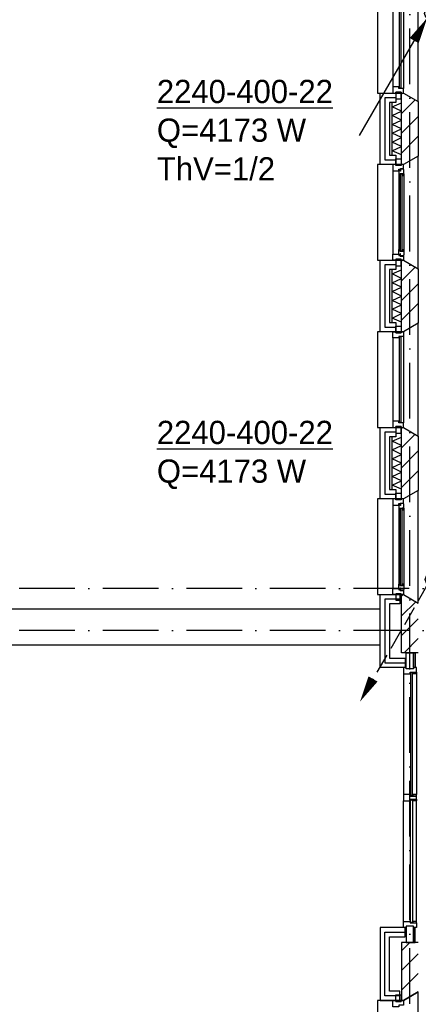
# Model space of a CAD drawing. Extents: x -1448 to 118900, y -195097 to 442500.
# Tile 19 of 103: x 11862 to 16155, y 400947 to 411548. Entities that reach past the tile are written whole.
import ezdxf

# ---------------------------------------------------------------- set-up
doc = ezdxf.new("R2010")
doc.units = 0
doc.header["$LTSCALE"] = 100
doc.linetypes.add('DASHDOT', pattern=[9, 6, -1.5, 0, -1.5])
doc.layers.get('0').update_dxf_attribs({"linetype": 'CONTINUOUS'})
for name, color, linetype in [('AL$2----_STEMPEL', 7, 'CONTINUOUS'), ('AL$7----_STRAMIEN', 1, 'DASHDOT'), ('AL21----_BUITENWAND', 4, 'CONTINUOUS'), ('AL21K---_ISOLATIE', 1, 'CONTINUOUS'), ('AL27----_DAKEN', 7, 'CONTINUOUS'), ('AL28----_KONSTRUKTIE', 3, 'CONTINUOUS'), ('AL31----_BUITENKOZ', 7, 'CONTINUOUS'), ('ALL-----_REFLIJNEN', 8, 'CONTINUOUS'), ('ALXA3---_VOLZWART', 14, 'CONTINUOUS'), ('ALXAB---_PREFABBETON', 1, 'CONTINUOUS'), ('ALXOU---_GLAS', 7, 'CONTINUOUS'), ('WI561---', 1, 'CONTINUOUS'), ('WL561---_AANVOER', 4, 'CONTINUOUS'), ('WL561---_RETOUR', 4, 'CONTINUOUS')]:
    doc.layers.add(name, color=color, linetype=linetype)
doc.styles.add('BURO-025', font='BUROFONT.shx', dxfattribs={"height": 250})

# ---------------------------------------------------------------- blocks, each defined once
blk = doc.blocks.new('LDV4107')
at = {"color": 0, "linetype": 'CONTINUOUS'}
blk.add_line((-0.25, -0.433), (-6.75, -11.691), dxfattribs=at)
blk.add_lwpolyline([(-0.25, -0.433, 0, 1, 0), (-1.5, -2.598, 1, 1, 0)], format="xyseb", dxfattribs=at)
blk.add_circle((0, 0), 0.5, dxfattribs=at)
blk = doc.blocks.new('LDV2108')
at = {"color": 0, "linetype": 'CONTINUOUS'}
for p, q in [((-0.25, -0.433), (-1.187, -2.057)), ((-1.562, -2.706), (-2.5, -4.33)), ((-2.875, -4.98), (-3.812, -6.603)), ((-4.187, -7.253), (-5.125, -8.877)), ((-5.5, -9.526), (-6.437, -11.15))]:
    blk.add_line(p, q, dxfattribs=at)
blk.add_lwpolyline([(-6.75, -11.691, 0, 1, 0), (-5.5, -9.526, 1, 1, 0)], format="xyseb", dxfattribs=at)
blk.add_circle((0, 0), 0.5, dxfattribs=at)
blk = doc.blocks.new('CVRINFO2')
at = {"color": 0, "linetype": 'CONTINUOUS', "style": 'BURO-025'}
for tag, p in [('CV_TEXT125', (0, 0)), ('CV_TEXT225', (0, -4.17)), ('CV_TEXT325', (0, -8.33)), ('CV_TEXT425', (0, -12.5))]:
    blk.add_attdef(tag, p, '', height=2.5, dxfattribs=at)

msp = doc.modelspace()

# ---------------------------------------------------------------- linework, layer by layer
at = {"layer": 'AL$2----_STEMPEL', "color": 8}
msp.add_lwpolyline([(16134.4, 403156.2), (16134.4, 403189.2), (16096.4, 403189.2), (16067.4, 403189.2), (16067.4, 403206.2), (16024.9, 403206.2), (15995.4, 403206.2), (15995.4, 403139.2), (16067.4, 403139.2), (16067.4, 403156.2)], close=True, dxfattribs=at)
at = {"layer": 'AL$7----_STRAMIEN', "color": 1}
msp.add_line((16065.4, 371249), (16065.4, 439905.7), dxfattribs=at)
for points in [[(88065.4, 405422.7), (3295.1, 405422.7)], [(88065.4, 404972.7), (2467.7, 404972.7)]]:
    msp.add_lwpolyline(points, dxfattribs=at)
at = {"layer": 'AL21----_BUITENWAND', "color": 8}
for p, q in [((15745.4, 409987.7), (15745.4, 410757.7)), ((15745.4, 410757.7), (15914.4, 410757.7)), ((15914.4, 410757.7), (15914.4, 410657.7)), ((15914.4, 410657.7), (15845.4, 410657.7)), ((15845.4, 410657.7), (15845.4, 410087.7)), ((15845.4, 410087.7), (15914.4, 410087.7)), ((15914.4, 410087.7), (15914.4, 409987.7)), ((15914.4, 409987.7), (15745.4, 409987.7)), ((15745.4, 408187.7), (15745.4, 408957.7)), ((15745.4, 408957.7), (15914.4, 408957.7)), ((15914.4, 408957.7), (15914.4, 408857.7)), ((15914.4, 408857.7), (15845.4, 408857.7)), ((15845.4, 408857.7), (15845.4, 408287.7)), ((15845.4, 408287.7), (15914.4, 408287.7)), ((15914.4, 408287.7), (15914.4, 408187.7)), ((15914.4, 408187.7), (15745.4, 408187.7)), ((15745.4, 406387.7), (15745.4, 407157.7)), ((15745.4, 407157.7), (15914.4, 407157.7)), ((15914.4, 407157.7), (15914.4, 407057.7)), ((15914.4, 407057.7), (15845.4, 407057.7)), ((15845.4, 407057.7), (15845.4, 406487.7)), ((15845.4, 406487.7), (15914.4, 406487.7)), ((15914.4, 406487.7), (15914.4, 406387.7)), ((15914.4, 406387.7), (15745.4, 406387.7)), ((15745.4, 404572.7), (15745.4, 405357.7)), ((15745.4, 405357.7), (15955.4, 405357.7)), ((15955.4, 405357.7), (15955.4, 405257.7)), ((15955.4, 405257.7), (15845.4, 405257.7)), ((15845.4, 405257.7), (15845.4, 404672.7)), ((15845.4, 404672.7), (16014.9, 404672.7)), ((16014.9, 404672.7), (16014.9, 404572.7)), ((16014.9, 404572.7), (15745.4, 404572.7)), ((16014.9, 401772.7), (15745.4, 401772.7)), ((15745.4, 401772.7), (15745.4, 400987.7)), ((15845.4, 401087.7), (15845.4, 401672.7)), ((15845.4, 401672.7), (16014.9, 401672.7)), ((16014.9, 401672.7), (16014.9, 401772.7)), ((15955.4, 401087.7), (15845.4, 401087.7)), ((15955.4, 400987.7), (15955.4, 401087.7)), ((15745.4, 400987.7), (15955.4, 400987.7))]:
    msp.add_line(p, q, dxfattribs=at)
at = {"layer": 'AL21K---_ISOLATIE', "color": 8, "linetype": 'CONTINUOUS'}
for p, q in [((15875.4, 410087.7), (15875.4, 410657.7)), ((15875.4, 410610.2), (15975.4, 410653.5)), ((15975.4, 410562.7), (15875.4, 410610.2)), ((15975.4, 410087.7), (15975.4, 410657.7)), ((15875.4, 410515.2), (15975.4, 410562.7)), ((15975.4, 410467.7), (15875.4, 410515.2)), ((15875.4, 410420.2), (15975.4, 410467.7)), ((15975.4, 410372.7), (15875.4, 410420.2)), ((15875.4, 410325.2), (15975.4, 410372.7)), ((15975.4, 410277.7), (15875.4, 410325.2)), ((15875.4, 410230.2), (15975.4, 410277.7)), ((15975.4, 410182.7), (15875.4, 410230.2)), ((15875.4, 410135.2), (15975.4, 410182.7)), ((15975.4, 410091.9), (15875.4, 410135.2)), ((15875.4, 408287.7), (15875.4, 408857.7)), ((15875.4, 408810.2), (15975.4, 408853.5)), ((15975.4, 408762.7), (15875.4, 408810.2)), ((15975.4, 408287.7), (15975.4, 408857.7)), ((15875.4, 408715.2), (15975.4, 408762.7)), ((15975.4, 408667.7), (15875.4, 408715.2)), ((15875.4, 408620.2), (15975.4, 408667.7)), ((15975.4, 408572.7), (15875.4, 408620.2)), ((15875.4, 408525.2), (15975.4, 408572.7)), ((15975.4, 408477.7), (15875.4, 408525.2)), ((15875.4, 408430.2), (15975.4, 408477.7)), ((15975.4, 408382.7), (15875.4, 408430.2)), ((15875.4, 408335.2), (15975.4, 408382.7)), ((15975.4, 408291.9), (15875.4, 408335.2)), ((15875.4, 406487.7), (15875.4, 407057.7)), ((15875.4, 407010.2), (15975.4, 407053.5)), ((15975.4, 406962.7), (15875.4, 407010.2)), ((15975.4, 406487.7), (15975.4, 407057.7)), ((15875.4, 406915.2), (15975.4, 406962.7)), ((15975.4, 406867.7), (15875.4, 406915.2)), ((15875.4, 406820.2), (15975.4, 406867.7)), ((15975.4, 406772.7), (15875.4, 406820.2)), ((15875.4, 406725.2), (15975.4, 406772.7)), ((15975.4, 406677.7), (15875.4, 406725.2)), ((15875.4, 406630.2), (15975.4, 406677.7)), ((15975.4, 406582.7), (15875.4, 406630.2)), ((15875.4, 406535.2), (15975.4, 406582.7)), ((15975.4, 406491.9), (15875.4, 406535.2))]:
    msp.add_line(p, q, dxfattribs=at)
at = {"layer": 'AL27----_DAKEN', "color": 8}
for p, q in [((15745.4, 405202.7), (3530.4, 405202.7)), ((15745.4, 404812.7), (3140.4, 404812.7))]:
    msp.add_line(p, q, dxfattribs=at)
at = {"layer": 'AL28----_KONSTRUKTIE', "color": 8}
for p, q in [((15975.4, 410757.7), (15995.4, 410757.7)), ((15975.4, 409987.7), (15975.4, 410757.7)), ((15995.4, 410757.7), (16155.4, 410665.4)), ((16155.4, 410665.4), (16155.4, 410080.1)), ((16155.4, 410080.1), (15995.4, 409987.7)), ((15995.4, 409987.7), (15975.4, 409987.7)), ((15975.4, 408957.7), (15995.4, 408957.7)), ((15975.4, 408187.7), (15975.4, 408957.7)), ((15995.4, 408957.7), (16155.4, 408865.4)), ((16155.4, 408865.4), (16155.4, 408280.1)), ((16155.4, 408280.1), (15995.4, 408187.7)), ((15995.4, 408187.7), (15975.4, 408187.7)), ((15975.4, 407157.7), (15995.4, 407157.7)), ((15975.4, 406387.7), (15975.4, 407157.7)), ((15995.4, 407157.7), (16155.4, 407065.4)), ((16155.4, 407065.4), (16155.4, 406480.1)), ((16155.4, 406480.1), (15995.4, 406387.7)), ((15995.4, 406387.7), (15975.4, 406387.7)), ((15845.4, 405357.7), (15845.4, 405357.7)), ((15845.4, 400987.7), (15845.4, 400987.7))]:
    msp.add_line(p, q, dxfattribs=at)
at = {"layer": 'AL28----_KONSTRUKTIE', "color": 8, "linetype": 'CONTINUOUS'}
for p, q in [((15975.4, 404732.7), (15975.4, 405357.7)), ((15975.4, 405357.7), (15995.4, 405357.7)), ((15995.4, 405357.7), (16155.4, 405265.4)), ((16155.4, 404732.7), (15975.4, 404732.7)), ((16155.4, 401612.7), (15975.4, 401612.7)), ((15975.4, 401612.7), (15975.4, 400987.7)), ((15995.4, 400987.7), (16155.4, 401080.1)), ((15975.4, 400987.7), (15995.4, 400987.7))]:
    msp.add_line(p, q, dxfattribs=at)
at = {"layer": 'AL31----_BUITENKOZ', "color": 8}
for p, q in [((16024.9, 404558.7), (16024.9, 404732.7)), ((16024.9, 404732.7), (16104.9, 404732.7)), ((16104.9, 404732.7), (16104.9, 404558.7)), ((16104.9, 404572.7), (16104.9, 404732.7)), ((16104.9, 404732.7), (16122.4, 404732.7)), ((16122.4, 404732.7), (16122.4, 404572.7)), ((16104.9, 404558.7), (16024.9, 404558.7)), ((16122.4, 404572.7), (16104.9, 404572.7)), ((16024.9, 401786.9), (16024.9, 401612.9)), ((16104.9, 401786.9), (16024.9, 401786.9)), ((16104.9, 401612.9), (16104.9, 401786.9)), ((16104.9, 401772.9), (16104.9, 401612.9)), ((16122.4, 401772.9), (16104.9, 401772.9)), ((16122.4, 401612.9), (16122.4, 401772.9)), ((16024.9, 401612.9), (16104.9, 401612.9)), ((16104.9, 401612.9), (16122.4, 401612.9))]:
    msp.add_line(p, q, dxfattribs=at)
for points in [[(15995.4, 410757.7), (16155.4, 410665.4), (16155.4, 411880.1), (15995.4, 411787.7), (15715.4, 411787.7), (15715.4, 410757.7)], [(15970.4, 410767.7), (15914.4, 410767.7), (15914.4, 410696.7), (15970.4, 410696.7)], [(15995.4, 408957.7), (16155.4, 408865.4), (16155.4, 410080.1), (15995.4, 409987.7), (15715.4, 409987.7), (15715.4, 408957.7)], [(15970.4, 409977.7), (15914.4, 409977.7), (15914.4, 410048.7), (15970.4, 410048.7)], [(15995.4, 409987.7), (15970.4, 409987.7), (15970.4, 409977.7), (15914.4, 409977.7), (15914.4, 409987.7), (15881.4, 409987.7), (15881.4, 409920.7), (15944.4, 409920.7), (15944.4, 409937.7), (15959.4, 409937.7), (15959.4, 409943.7), (15995.4, 409943.7)], [(15998.4, 409931), (15994.1, 409933.5), (15994.1, 409940.5), (15964.4, 409940.5), (15964.4, 409918), (15959.4, 409918), (15959.4, 409926), (15944.4, 409926), (15944.4, 409920.7), (15944.4, 409873.6), (15957.4, 409871.5), (15957.4, 409888.5), (15998.4, 409888.5)], [(15996.1, 409888.5), (15982.6, 409888.5), (15982.6, 409871.5), (15996.1, 409871.5)], [(15995.4, 408957.7), (15970.4, 408957.7), (15970.4, 408967.7), (15914.4, 408967.7), (15914.4, 408957.7), (15881.4, 408957.7), (15881.4, 409024.7), (15944.4, 409024.7), (15944.4, 409007.7), (15959.4, 409007.7), (15959.4, 409001.7), (15995.4, 409001.7)], [(15998.4, 409014.4), (15994.1, 409012), (15994.1, 409004.9), (15964.4, 409004.9), (15964.4, 409027.4), (15959.4, 409027.4), (15959.4, 409019.4), (15944.4, 409019.4), (15944.4, 409024.7), (15944.4, 409071.9), (15957.4, 409073.9), (15957.4, 409056.9), (15998.4, 409056.9)], [(15996.1, 409056.9), (15982.6, 409056.9), (15982.6, 409073.9), (15996.1, 409073.9)], [(15970.4, 408967.7), (15914.4, 408967.7), (15914.4, 408896.7), (15970.4, 408896.7)], [(15995.4, 407157.7), (16155.4, 407065.4), (16155.4, 408280.1), (15995.4, 408187.7), (15715.4, 408187.7), (15715.4, 407157.7)], [(15970.4, 408177.7), (15914.4, 408177.7), (15914.4, 408248.7), (15970.4, 408248.7)], [(15970.4, 407167.7), (15914.4, 407167.7), (15914.4, 407096.7), (15970.4, 407096.7)], [(15995.4, 405357.7), (16155.4, 405265.4), (16155.4, 406480.1), (15995.4, 406387.7), (15715.4, 406387.7), (15715.4, 405357.7)], [(15970.4, 406377.7), (15914.4, 406377.7), (15914.4, 406448.7), (15970.4, 406448.7)], [(15995.4, 406387.7), (15970.4, 406387.7), (15970.4, 406377.7), (15914.4, 406377.7), (15914.4, 406387.7), (15881.4, 406387.7), (15881.4, 406320.7), (15944.4, 406320.7), (15944.4, 406337.7), (15959.4, 406337.7), (15959.4, 406343.7), (15995.4, 406343.7)], [(15998.4, 406331), (15994.1, 406333.5), (15994.1, 406340.5), (15964.4, 406340.5), (15964.4, 406318), (15959.4, 406318), (15959.4, 406326), (15944.4, 406326), (15944.4, 406320.7), (15944.4, 406273.6), (15957.4, 406271.5), (15957.4, 406288.5), (15998.4, 406288.5)], [(15996.1, 406288.5), (15982.6, 406288.5), (15982.6, 406271.5), (15996.1, 406271.5)], [(15995.4, 405357.7), (15970.4, 405357.7), (15970.4, 405367.7), (15914.4, 405367.7), (15914.4, 405357.7), (15881.4, 405357.7), (15881.4, 405424.7), (15944.4, 405424.7), (15944.4, 405407.7), (15959.4, 405407.7), (15959.4, 405401.7), (15995.4, 405401.7)], [(15998.4, 405414.4), (15994.1, 405412), (15994.1, 405404.9), (15964.4, 405404.9), (15964.4, 405427.4), (15959.4, 405427.4), (15959.4, 405419.4), (15944.4, 405419.4), (15944.4, 405424.7), (15944.4, 405471.9), (15957.4, 405473.9), (15957.4, 405456.9), (15998.4, 405456.9)], [(15996.1, 405456.9), (15982.6, 405456.9), (15982.6, 405473.9), (15996.1, 405473.9)], [(15970.4, 405367.7), (15914.4, 405367.7), (15914.4, 405296.7), (15970.4, 405296.7)], [(16067.4, 404505.7), (16067.4, 404522.7), (16134.4, 404522.7), (16134.4, 404572.7), (16104.9, 404572.7), (16104.9, 404558.7), (16024.9, 404558.7), (16024.9, 404572.7), (15995.4, 404572.7), (15995.4, 404505.7)], [(16096.4, 404505.7), (16092.4, 404505.7), (16092.4, 404518.7), (16071.4, 404518.7), (16071.4, 404505.7), (16067.4, 404505.7), (16067.4, 404522.7), (16096.4, 404522.7)], [(16096.4, 404522.7), (16134.4, 404522.7), (16134.4, 404505.7), (16096.4, 404505.7)], [(16096.4, 403206.2), (16092.4, 403206.2), (16092.4, 403193.2), (16071.4, 403193.2), (16071.4, 403206.2), (16067.4, 403206.2), (16067.4, 403189.2), (16096.4, 403189.2)], [(16096.4, 403139.2), (16092.4, 403139.2), (16092.4, 403152.2), (16071.4, 403152.2), (16071.4, 403139.2), (16067.4, 403139.2), (16067.4, 403156.2), (16096.4, 403156.2)], [(16096.4, 403189.2), (16134.4, 403189.2), (16134.4, 403206.2), (16096.4, 403206.2)], [(16096.4, 403156.2), (16134.4, 403156.2), (16134.4, 403139.2), (16096.4, 403139.2)], [(16067.4, 401839.7), (16067.4, 401822.7), (16134.4, 401822.7), (16134.4, 401772.7), (16104.9, 401772.7), (16104.9, 401786.7), (16024.9, 401786.7), (16024.9, 401772.7), (15995.4, 401772.7), (15995.4, 401839.7)], [(16096.4, 401839.7), (16092.4, 401839.7), (16092.4, 401826.7), (16071.4, 401826.7), (16071.4, 401839.7), (16067.4, 401839.7), (16067.4, 401822.7), (16096.4, 401822.7)], [(16096.4, 401822.7), (16134.4, 401822.7), (16134.4, 401839.7), (16096.4, 401839.7)], [(15995.4, 399957.7), (16155.4, 399865.4), (16155.4, 401080.1), (15995.4, 400987.7), (15715.4, 400987.7), (15715.4, 399957.7)], [(15970.4, 400977.7), (15914.4, 400977.7), (15914.4, 401048.7), (15970.4, 401048.7)]]:
    msp.add_lwpolyline(points, close=True, dxfattribs=at)
for points in [[(15881.4, 411720.7), (15881.4, 410824.7)], [(15995.4, 411737.7), (15995.4, 410807.7)], [(15881.4, 409920.7), (15881.4, 409024.7)], [(15944.4, 409873.6), (15944.4, 409071.9)], [(15998.4, 409888.5), (15998.4, 409056.9)], [(15881.4, 408120.7), (15881.4, 407224.7)], [(15995.4, 408137.7), (15995.4, 407207.7)], [(15881.4, 406320.7), (15881.4, 405424.7)], [(15944.4, 406273.6), (15944.4, 405471.9)], [(15998.4, 406288.5), (15998.4, 405456.9)], [(15995.4, 404505.7), (15995.4, 403206.2)], [(16134.4, 404505.7), (16134.4, 403206.2)], [(15995.4, 401839.7), (15995.4, 403139.2)], [(16134.4, 401839.7), (16134.4, 403139.2)]]:
    msp.add_lwpolyline(points, dxfattribs=at)
at = {"layer": 'AL31----_BUITENKOZ', "color": 8, "linetype": 'CONTINUOUS'}
for points in [[(15969.4, 411732.7), (15948.4, 411732.7), (15948.4, 410812.7), (15969.4, 410812.7)], [(15995.4, 410807.7), (15995.4, 410807.7), (15944.4, 410807.7), (15944.4, 410824.7), (15881.4, 410824.7), (15881.4, 410824.7), (15881.4, 410824.7), (15881.4, 410824.7), (15881.4, 410824.7), (15881.4, 410757.7), (15914.4, 410757.7), (15914.4, 410767.7), (15970.4, 410767.7), (15970.4, 410757.7), (15970.4, 410757.7), (15995.4, 410757.7)], [(15980.4, 409886.5), (15959.4, 409886.5), (15959.4, 409058.9), (15980.4, 409058.9)], [(15995.4, 408137.7), (15995.4, 408137.7), (15944.4, 408137.7), (15944.4, 408120.7), (15881.4, 408120.7), (15881.4, 408120.7), (15881.4, 408120.7), (15881.4, 408120.7), (15881.4, 408120.7), (15881.4, 408187.7), (15914.4, 408187.7), (15914.4, 408177.7), (15970.4, 408177.7), (15970.4, 408187.7), (15970.4, 408187.7), (15995.4, 408187.7)], [(15969.4, 408132.7), (15948.4, 408132.7), (15948.4, 407212.7), (15969.4, 407212.7)], [(15995.4, 407207.7), (15995.4, 407207.7), (15944.4, 407207.7), (15944.4, 407224.7), (15881.4, 407224.7), (15881.4, 407224.7), (15881.4, 407224.7), (15881.4, 407224.7), (15881.4, 407224.7), (15881.4, 407157.7), (15914.4, 407157.7), (15914.4, 407167.7), (15970.4, 407167.7), (15970.4, 407157.7), (15970.4, 407157.7), (15995.4, 407157.7)], [(15980.4, 406286.5), (15959.4, 406286.5), (15959.4, 405458.9), (15980.4, 405458.9)], [(15995.4, 400937.7), (15995.4, 400937.7), (15944.4, 400937.7), (15944.4, 400920.7), (15881.4, 400920.7), (15881.4, 400920.7), (15881.4, 400920.7), (15881.4, 400920.7), (15881.4, 400920.7), (15881.4, 400987.7), (15914.4, 400987.7), (15914.4, 400977.7), (15970.4, 400977.7), (15970.4, 400987.7), (15970.4, 400987.7), (15995.4, 400987.7)]]:
    msp.add_lwpolyline(points, close=True, dxfattribs=at)
at = {"layer": 'ALL-----_REFLIJNEN', "color": 8, "linetype": 'CONTINUOUS'}
for p, q in [((15914.4, 410707.7), (15795.4, 410707.7)), ((15795.4, 410707.7), (15795.4, 410037.7)), ((15795.4, 410037.7), (15914.4, 410037.7)), ((15914.4, 408907.7), (15795.4, 408907.7)), ((15795.4, 408907.7), (15795.4, 408237.7)), ((15795.4, 408237.7), (15914.4, 408237.7)), ((15914.4, 407107.7), (15795.4, 407107.7)), ((15795.4, 407107.7), (15795.4, 406437.7)), ((15795.4, 406437.7), (15914.4, 406437.7)), ((15955.4, 405307.7), (15795.4, 405307.7)), ((15795.4, 405307.7), (15795.4, 404622.7)), ((15795.4, 404622.7), (16014.9, 404622.7)), ((15795.4, 401037.7), (15795.4, 401722.7)), ((15795.4, 401722.7), (16014.9, 401722.7)), ((15955.4, 401037.7), (15795.4, 401037.7))]:
    msp.add_line(p, q, dxfattribs=at)
at = {"layer": 'ALXA3---_VOLZWART', "color": 8}
for p, q in [((15914.4, 410707.7), (15795.4, 410707.7)), ((15795.4, 410707.7), (15795.4, 410037.7)), ((15795.4, 410037.7), (15914.4, 410037.7)), ((15914.4, 408907.7), (15795.4, 408907.7)), ((15795.4, 408907.7), (15795.4, 408237.7)), ((15795.4, 408237.7), (15914.4, 408237.7)), ((15914.4, 407107.7), (15795.4, 407107.7)), ((15795.4, 407107.7), (15795.4, 406437.7)), ((15795.4, 406437.7), (15914.4, 406437.7)), ((15955.4, 405307.7), (15795.4, 405307.7)), ((15795.4, 405307.7), (15795.4, 404622.7)), ((15795.4, 404622.7), (16014.9, 404622.7)), ((15795.4, 401037.7), (15795.4, 401722.7)), ((15795.4, 401722.7), (16014.9, 401722.7)), ((15955.4, 401037.7), (15795.4, 401037.7))]:
    msp.add_line(p, q, dxfattribs=at)
at = {"layer": 'ALXAB---_PREFABBETON', "color": 8}
for p, q in [((15975.4, 410748.6), (15984.5, 410757.7)), ((15975.4, 410536.5), (16123, 410684.1)), ((15975.4, 410324.4), (16155.4, 410504.4)), ((15975.4, 410112.2), (16155.4, 410292.2)), ((15975.4, 408948.6), (15984.5, 408957.7)), ((15975.4, 408736.5), (16123, 408884.1)), ((15975.4, 408524.4), (16155.4, 408704.4)), ((15975.4, 408312.2), (16155.4, 408492.2)), ((15975.4, 407148.6), (15984.5, 407157.7)), ((15975.4, 406936.5), (16123, 407084.1)), ((15975.4, 406724.4), (16155.4, 406904.4)), ((15975.4, 406512.2), (16155.4, 406692.2)), ((15975.4, 405341.6), (15991.5, 405357.7)), ((15975.4, 405129.5), (16127.4, 405281.5)), ((15975.4, 404917.4), (16155.4, 405097.4)), ((16002.8, 404732.7), (16155.4, 404885.2)), ((15975.4, 401523.3), (16064.9, 401612.7)), ((15975.4, 401311.1), (16155.4, 401491.1)), ((15975.4, 401099), (16155.4, 401279))]:
    msp.add_line(p, q, dxfattribs=at)
at = {"layer": 'ALXOU---_GLAS', "color": 8}
for points in [[(16071.4, 403193.2), (16092.4, 403193.2), (16092.4, 404518.7), (16071.4, 404518.7)], [(16071.4, 403152.2), (16092.4, 403152.2), (16092.4, 401826.7), (16071.4, 401826.7)]]:
    msp.add_lwpolyline(points, close=True, dxfattribs=at)

# ---------------------------------------------------------------- block references
at = {"layer": 'WI561---'}
ref = msp.add_blockref('CVRINFO2', (13339.8, 410650.1), dxfattribs=dict(at, xscale=100, yscale=100, zscale=100))
ref.add_attrib('CV_TEXT125', '%%u2240-400-22', (13339.8, 410650.1), dxfattribs={"layer": '0', "color": 2, "linetype": 'CONTINUOUS', "height": 250, "style": 'BURO-025'})
ref.add_attrib('CV_TEXT225', 'Q=4173 W', (13339.8, 410233.5), dxfattribs={"layer": '0', "color": 2, "linetype": 'CONTINUOUS', "height": 250, "style": 'BURO-025'})
ref.add_attrib('CV_TEXT325', 'ThV=1/2', (13339.8, 409816.8), dxfattribs={"layer": '0', "color": 2, "linetype": 'CONTINUOUS', "height": 250, "style": 'BURO-025'})
ref = msp.add_blockref('CVRINFO2', (13339.8, 406979.1), dxfattribs=dict(at, xscale=100, yscale=100, zscale=100))
ref.add_attrib('CV_TEXT125', '%%u2240-400-22', (13339.8, 406979.1), dxfattribs={"layer": '0', "color": 2, "linetype": 'CONTINUOUS', "height": 250, "style": 'BURO-025'})
ref.add_attrib('CV_TEXT225', 'Q=4173 W', (13339.8, 406562.4), dxfattribs={"layer": '0', "color": 2, "linetype": 'CONTINUOUS', "height": 250, "style": 'BURO-025'})
at = {"layer": 'WL561---_AANVOER', "color": 2, "xscale": 112.5, "yscale": 112.5, "zscale": 112.5}
msp.add_blockref('LDV4107', (16279.5, 411614.8), dxfattribs=at)
at = {"layer": 'WL561---_RETOUR', "color": 2, "xscale": 112.5, "yscale": 112.5, "zscale": 112.5}
msp.add_blockref('LDV2108', (16286.9, 405521.2), dxfattribs=at)

doc.saveas('drawing.dxf')
